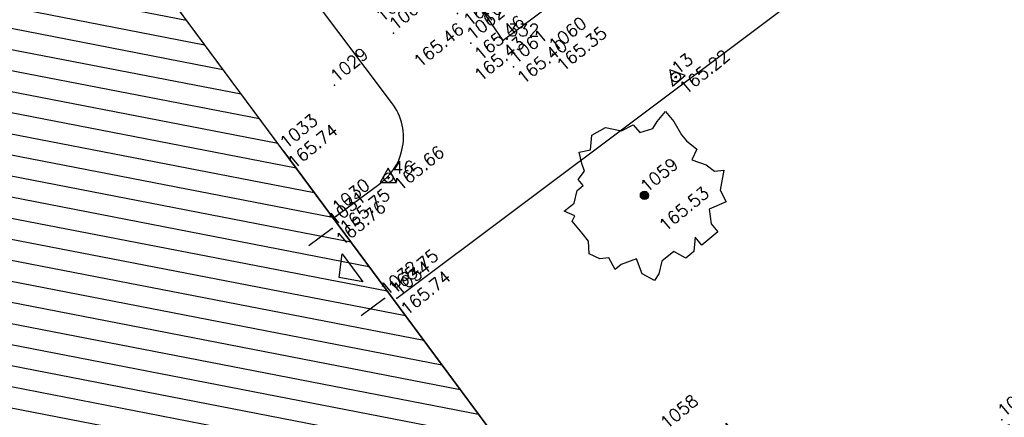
# Model space of a CAD drawing. Header units: feet. Extents: x 529188 to 529675, y 139816 to 140273.
# Tile 46 of 118: x 529433 to 529457, y 139979 to 139988. Entities that reach past the tile are written whole.
import ezdxf
from ezdxf.enums import TextEntityAlignment as Align

# ---------------------------------------------------------------- set-up
doc = ezdxf.new("R2010")
doc.units = ezdxf.units.FT
doc.header["$LTSCALE"] = 2
doc.header["$MEASUREMENT"] = 0
doc.header["$PDSIZE"] = 0.1
doc.layers.get('0').update_dxf_attribs({"linetype": 'CONTINUOUS'})
for name, color, linetype in [('ARBRES', 70, 'CONTINUOUS'), ('BATI', 10, 'CONTINUOUS'), ('BATI-HACHURES', 30, 'CONTINUOUS'), ('BORDURETTE', 20, 'CONTINUOUS'), ('POLYGO', 241, 'CONTINUOUS'), ('PORTES', 14, 'CONTINUOUS'), ('SOCLES', 13, 'CONTINUOUS'), ('TOPOALT', 3, 'CONTINUOUS'), ('TOPOJIS', 7, 'CONTINUOUS'), ('TOPOJIS-GELE', 7, 'CONTINUOUS'), ('TOPOMAT', 142, 'CONTINUOUS')]:
    doc.layers.add(name, color=color, linetype=linetype)
doc.styles.get("Standard").update_dxf_attribs({"font": 'ROMANS.SHX'})

# ---------------------------------------------------------------- blocks, each defined once
blk = doc.blocks.new('TCPOINT')
at = {"color": 0}
blk.add_point((0, 0), dxfattribs=at)
at = {"layer": 'TOPOALT'}
blk.add_attdef('ALT', text='', height=0.3, dxfattribs=at).set_placement((0.1, -0.1), align=Align.TOP_LEFT)
at = {"layer": 'TOPOMAT'}
blk.add_attdef('MAT', (0.1, 0.1), '', height=0.3, dxfattribs=at)
blk = doc.blocks.new('269')
for p, q in [((0.035, 0), (-0.035, 0)), ((0, 0.035), (0, -0.035))]:
    blk.add_line(p, q)
blk.add_lwpolyline([(0, 0.231), (-0.2, -0.115), (0.2, -0.115)], close=True)
blk.add_circle((0, 0), 0.113)
blk = doc.blocks.new('*X27')
at = {"color": 0}
for p, q in [((527495.856, 148357.822), (527495.871, 148357.837)), ((527495.856, 148357.787), (527495.895, 148357.825)), ((527495.856, 148357.752), (527495.918, 148357.813)), ((527495.856, 148357.716), (527495.942, 148357.802)), ((527495.856, 148357.681), (527495.965, 148357.79)), ((527495.856, 148357.645), (527495.989, 148357.778)), ((527495.856, 148357.61), (527496.013, 148357.766)), ((527495.856, 148357.575), (527496.036, 148357.754)), ((527495.856, 148357.539), (527496.06, 148357.743)), ((527495.856, 148357.504), (527496.083, 148357.731)), ((527495.856, 148357.469), (527496.107, 148357.719)), ((527495.878, 148357.455), (527496.13, 148357.707)), ((527495.949, 148357.49), (527496.154, 148357.695)), ((527496.02, 148357.526), (527496.178, 148357.684)), ((527496.09, 148357.561), (527496.201, 148357.672)), ((527496.161, 148357.597), (527496.225, 148357.66)), ((527496.232, 148357.632), (527496.248, 148357.648))]:
    blk.add_line(p, q, dxfattribs=at)
blk = doc.blocks.new('320')
for p, q in [((0, 0), (0, -0.7)), ((1, 0), (1, -0.7)), ((0.5, -0.572), (0.3, -0.172)), ((0.3, -0.172), (0.7, -0.172)), ((0.7, -0.172), (0.5, -0.572))]:
    blk.add_line(p, q)
at = {"rotation": 269.9999999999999}
blk.add_blockref('*X27', (-148357.144, 527495.685), dxfattribs=at)
blk = doc.blocks.new('189')
h = blk.add_hatch()
h.set_pattern_fill('ANSI31', color=256, scale=0.2, style=0)
h.set_pattern_definition([(45, (-527485.07046, -148351.732363), (-0.0176776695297, 0.0176776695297), [])])
edge = h.paths.add_edge_path()
edge.add_arc((0, 0), 0.1, 0, 360)
for p, q in [((-0.311, 1.681), (-0.062, 1.93)), ((-0.062, 1.93), (0.311, 1.868)), ((-0.685, 1.557), (-0.56, 1.806)), ((-0.56, 1.806), (-0.311, 1.681)), ((0.311, 1.868), (0.56, 1.557)), ((-0.747, 1.37), (-0.685, 1.557)), ((0.56, 1.557), (0.872, 1.494)), ((0.872, 1.494), (0.872, 1.245)), ((-0.996, 1.308), (-0.747, 1.37)), ((-0.996, 1.121), (-0.996, 1.308)), ((0.872, 1.245), (1.183, 1.121)), ((1.37, 1.183), (1.681, 1.245)), ((1.681, 1.245), (1.681, 0.934)), ((-1.432, 0.934), (-1.183, 1.121)), ((-1.183, 1.121), (-0.996, 1.121)), ((1.183, 1.121), (1.37, 1.183)), ((-1.744, 0.934), (-1.432, 0.934)), ((-1.619, 0.685), (-1.744, 0.934)), ((1.681, 0.934), (1.619, 0.56)), ((-1.744, 0.623), (-1.619, 0.685)), ((-1.744, 0.249), (-1.744, 0.623)), ((1.619, 0.56), (1.619, 0.374)), ((-1.744, 0), (-1.744, 0.249)), ((1.619, 0.374), (1.681, 0.062)), ((-1.93, -0.249), (-1.744, 0)), ((1.681, 0.062), (1.432, -0.062)), ((1.432, -0.062), (1.619, -0.374)), ((-1.806, -0.498), (-1.93, -0.249)), ((1.619, -0.374), (1.681, -0.623)), ((-1.619, -0.623), (-1.806, -0.498)), ((-1.681, -0.934), (-1.619, -0.623)), ((1.681, -0.623), (1.868, -0.747)), ((-1.494, -0.934), (-1.681, -0.934)), ((-1.121, -1.059), (-1.494, -0.934)), ((1.868, -0.747), (1.494, -1.059)), ((-1.245, -1.432), (-1.121, -1.059)), ((1.494, -1.059), (1.432, -1.37)), ((0.996, -1.245), (0.81, -1.557)), ((1.432, -1.37), (0.996, -1.245)), ((-1.121, -1.744), (-1.245, -1.432)), ((-0.685, -1.494), (-0.934, -1.681)), ((-0.311, -1.494), (-0.685, -1.494)), ((-0.187, -1.806), (-0.311, -1.494)), ((0.311, -1.557), (0.062, -1.806)), ((0.311, -1.806), (0.311, -1.557)), ((0.81, -1.557), (0.81, -1.806)), ((-0.934, -1.681), (-1.121, -1.744)), ((0.062, -1.806), (-0.187, -1.806)), ((0.81, -1.806), (0.311, -1.806))]:
    blk.add_line(p, q)
blk.add_circle((0, 0), 0.1)

msp = doc.modelspace()

# ---------------------------------------------------------------- hatches: boundary and pattern name
at = {"layer": 'BATI-HACHURES'}
h = msp.add_hatch(dxfattribs=at)
h.set_pattern_fill('ANSI31', color=256, scale=4, angle=36, style=0)
h.set_pattern_definition([(169.02298, (529575.81883, 139934.26534), (-0.0952077, -0.4908518), [])])
h.paths.add_polyline_path([(529444.168, 139937.919), (529463.76, 139951.856), (529439.17, 139985.045), (529427.27, 140001.077), (529407.852, 139986.541)])

# ---------------------------------------------------------------- linework, layer by layer
at = {"layer": 'BATI'}
msp.add_lwpolyline([(529407.849, 139986.596), (529427.27, 140001.077), (529463.76, 139951.856), (529444.168, 139937.919)], close=True, dxfattribs=at)
at = {"layer": 'BATI', "flags": 128}
for points in [[(529439.17, 139985.045), (529427.27, 140001.077)], [(529439.17, 139985.045), (529463.76, 139951.856)]]:
    msp.add_lwpolyline(points, dxfattribs=at)
at = {"layer": 'BORDURETTE'}
for p, q in [((529441.767, 139986.233), (529437.722, 139991.617)), ((529440.361, 139983.438), (529441.458, 139984.254))]:
    msp.add_line(p, q, dxfattribs=at)
at = {"layer": 'BORDURETTE', "flags": 128}
msp.add_lwpolyline([(529441.897, 139981.504), (529465.444, 139999.154)], dxfattribs=at)
at = {"layer": 'BORDURETTE'}
for start, end in [(347.1004, 37.72), (304.5373, 347.101)]:
    msp.add_arc((529440.677, 139985.389), 1.379, start, end, dxfattribs=at)
at = {"layer": 'SOCLES', "flags": 128}
for points in [[(529450.087, 139991.921), (529444.468, 139987.731)], [(529444.468, 139987.731), (529443.903, 139988.552)]]:
    msp.add_lwpolyline(points, dxfattribs=at)

# ---------------------------------------------------------------- block references
at = {"layer": 'ARBRES', "rotation": 39.33073407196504}
msp.add_blockref('189', (529447.879, 139983.987), dxfattribs=at)
at = {"layer": 'POLYGO', "rotation": 39.33073407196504}
msp.add_blockref('269', (529448.634, 139986.843), dxfattribs=at)
at = {"layer": 'POLYGO'}
msp.add_blockref('269', (529441.691, 139984.415), dxfattribs=at)
at = {"layer": 'PORTES', "xscale": 2.110500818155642, "rotation": 306.8301712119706}
msp.add_blockref('320', (529440.331, 139983.188), dxfattribs=at)
at = {"layer": 'TOPOJIS'}
ref = msp.add_blockref('TCPOINT', (529443.366, 139988.381), dxfattribs=at)
ref.add_attrib('MAT', '404', (529443.466, 139988.481), dxfattribs={"layer": 'TOPOMAT', "height": 0.3})
ref.add_attrib('ALT', '165.45', dxfattribs={"layer": 'TOPOJIS-GELE', "height": 0.3, "rotation": 39.3307}).set_placement((529443.466, 139988.281), align=Align.TOP_LEFT)
ref = msp.add_blockref('TCPOINT', (529443.792, 139988.459), dxfattribs=at)
ref.add_attrib('MAT', '403', (529443.892, 139988.559), dxfattribs={"layer": 'TOPOMAT', "height": 0.3})
ref.add_attrib('ALT', '165.46', dxfattribs={"layer": 'TOPOJIS-GELE', "height": 0.3, "rotation": 39.3307}).set_placement((529443.892, 139988.359), align=Align.TOP_LEFT)
ref = msp.add_blockref('TCPOINT', (529443.022, 139988.548), dxfattribs=at)
ref.add_attrib('MAT', '405', (529443.122, 139988.648), dxfattribs={"layer": 'TOPOMAT', "height": 0.3})
ref.add_attrib('ALT', '165.46', dxfattribs={"layer": 'TOPOALT', "height": 0.3, "rotation": 39.3307}).set_placement((529442.266, 139987.288), align=Align.TOP_LEFT)
ref = msp.add_blockref('TCPOINT', (529444.468, 139987.731), dxfattribs=at)
ref.add_attrib('MAT', '332', (529444.568, 139987.831), dxfattribs={"layer": 'TOPOMAT', "height": 0.3})
ref.add_attrib('ALT', '165.43', dxfattribs={"layer": 'TOPOALT', "height": 0.3, "rotation": 39.3307}).set_placement((529443.728, 139986.951), align=Align.TOP_LEFT)
ref = msp.add_blockref('TCPOINT', (529440.391, 139986.651), dxfattribs=at)
ref.add_attrib('MAT', '1029', (529440.441, 139986.701), dxfattribs={"layer": 'TOPOMAT', "height": 0.3, "rotation": 39.3307})
ref = msp.add_blockref('TCPOINT', (529448.634, 139986.843, 165.224), dxfattribs=at)
ref.add_attrib('MAT', '13', (529448.684, 139986.893, 165.224), dxfattribs={"layer": 'TOPOMAT', "height": 0.3, "rotation": 39.3307})
ref.add_attrib('ALT', '165.22', dxfattribs={"layer": 'TOPOALT', "height": 0.3, "rotation": 39.3307}).set_placement((529448.684, 139986.643, 165.224), align=Align.TOP_LEFT)
ref = msp.add_blockref('TCPOINT', (529441.691, 139984.415), dxfattribs=at)
ref.add_attrib('MAT', '46', (529441.791, 139984.515), dxfattribs={"layer": 'TOPOMAT', "height": 0.3})
ref.add_attrib('ALT', '165.66', dxfattribs={"layer": 'TOPOALT', "height": 0.3, "rotation": 39.3307}).set_placement((529441.791, 139984.315), align=Align.TOP_LEFT)
ref = msp.add_blockref('TCPOINT', (529447.879, 139983.987, 165.53), dxfattribs=at)
ref.add_attrib('MAT', '1059', (529447.929, 139984.037, 165.53), dxfattribs={"layer": 'TOPOMAT', "height": 0.3, "rotation": 39.3307})
ref.add_attrib('ALT', '165.53', dxfattribs={"layer": 'TOPOALT', "height": 0.3, "rotation": 39.3307}).set_placement((529448.188, 139983.327, 165.53), align=Align.TOP_LEFT)
ref = msp.add_blockref('TCPOINT', (529441.597, 139981.499, 165.753), dxfattribs=at)
ref.add_attrib('MAT', '1032', (529441.647, 139981.549, 165.753), dxfattribs={"layer": 'TOPOMAT', "height": 0.3, "rotation": 39.3307})
ref.add_attrib('ALT', '165.75', dxfattribs={"layer": 'TOPOALT', "height": 0.3, "rotation": 39.3307}).set_placement((529441.648, 139981.815, 165.753), align=Align.TOP_LEFT)
ref = msp.add_blockref('TCPOINT', (529456.514, 139978.562, 165.286), dxfattribs=at)
ref.add_attrib('MAT', '1092', (529456.564, 139978.612, 165.286), dxfattribs={"layer": 'TOPOMAT', "height": 0.3, "rotation": 39.3307})
ref.add_attrib('ALT', '165.29', dxfattribs={"layer": 'TOPOALT', "height": 0.3, "rotation": 39.3307}).set_placement((529456.564, 139978.362, 165.286), align=Align.TOP_LEFT)
ref = msp.add_blockref('TCPOINT', (529448.363, 139978.271, 165.636), dxfattribs=at)
ref.add_attrib('MAT', '1058', (529448.413, 139978.321, 165.636), dxfattribs={"layer": 'TOPOMAT', "height": 0.3, "rotation": 39.3307})
ref.add_attrib('ALT', '165.64', dxfattribs={"layer": 'TOPOALT', "height": 0.3, "rotation": 39.3307}).set_placement((529448.821, 139977.647, 165.636), align=Align.TOP_LEFT)
at = {"layer": 'TOPOJIS-GELE'}
ref = msp.add_blockref('TCPOINT', (529441.813, 139987.905, 165.487), dxfattribs=at)
ref.add_attrib('MAT', '1064', (529441.863, 139987.955, 165.487), dxfattribs={"layer": 'TOPOMAT', "height": 0.3, "rotation": 39.3307})
ref.add_attrib('ALT', '165.49', dxfattribs={"layer": 'TOPOALT', "height": 0.3, "rotation": 39.3307}).set_placement((529441.347, 139988.389, 165.487), align=Align.TOP_LEFT)
ref = msp.add_blockref('TCPOINT', (529443.681, 139987.662, 165.455), dxfattribs=at)
ref.add_attrib('MAT', '1062', (529443.731, 139987.712, 165.455), dxfattribs={"layer": 'TOPOMAT', "height": 0.3, "rotation": 39.3307})
ref.add_attrib('ALT', '165.46', dxfattribs={"layer": 'TOPOALT', "height": 0.3, "rotation": 39.3307}).set_placement((529443.731, 139987.462, 165.455), align=Align.TOP_LEFT)
ref = msp.add_blockref('TCPOINT', (529445.667, 139987.395, 165.348), dxfattribs=at)
ref.add_attrib('MAT', '1060', (529445.717, 139987.445, 165.348), dxfattribs={"layer": 'TOPOMAT', "height": 0.3, "rotation": 39.3307})
ref.add_attrib('ALT', '165.35', dxfattribs={"layer": 'TOPOALT', "height": 0.3, "rotation": 39.3307}).set_placement((529445.717, 139987.195, 165.348), align=Align.TOP_LEFT)
ref = msp.add_blockref('TCPOINT', (529444.713, 139987.091, 165.399), dxfattribs=at)
ref.add_attrib('MAT', '1061', (529444.763, 139987.141, 165.399), dxfattribs={"layer": 'TOPOMAT', "height": 0.3, "rotation": 39.3307})
ref.add_attrib('ALT', '165.40', dxfattribs={"layer": 'TOPOALT', "height": 0.3, "rotation": 39.3307}).set_placement((529444.763, 139986.891, 165.399), align=Align.TOP_LEFT)
ref = msp.add_blockref('TCPOINT', (529439.17, 139985.045, 165.741), dxfattribs=at)
ref.add_attrib('MAT', '1033', (529439.22, 139985.095, 165.741), dxfattribs={"layer": 'TOPOMAT', "height": 0.3, "rotation": 39.3307})
ref.add_attrib('ALT', '165.74', dxfattribs={"layer": 'TOPOALT', "height": 0.3, "rotation": 39.3307}).set_placement((529439.22, 139984.845, 165.741), align=Align.TOP_LEFT)
ref = msp.add_blockref('TCPOINT', (529440.431, 139983.485, 165.754), dxfattribs=at)
ref.add_attrib('MAT', '1030', (529440.481, 139983.535, 165.754), dxfattribs={"layer": 'TOPOMAT', "height": 0.3, "rotation": 39.3307})
ref.add_attrib('ALT', '165.75', dxfattribs={"layer": 'TOPOALT', "height": 0.3, "rotation": 39.3307}).set_placement((529440.481, 139983.285, 165.754), align=Align.TOP_LEFT)
ref = msp.add_blockref('TCPOINT', (529440.331, 139983.188, 165.762), dxfattribs=at)
ref.add_attrib('MAT', '1031', (529440.381, 139983.238, 165.762), dxfattribs={"layer": 'TOPOMAT', "height": 0.3, "rotation": 39.3307})
ref.add_attrib('ALT', '165.76', dxfattribs={"layer": 'TOPOALT', "height": 0.3, "rotation": 39.3307}).set_placement((529440.381, 139982.988, 165.762), align=Align.TOP_LEFT)
ref = msp.add_blockref('TCPOINT', (529441.897, 139981.504, 165.736), dxfattribs=at)
ref.add_attrib('MAT', '1034', (529441.947, 139981.554, 165.736), dxfattribs={"layer": 'TOPOMAT', "height": 0.3, "rotation": 39.3307})
ref.add_attrib('ALT', '165.74', dxfattribs={"layer": 'TOPOALT', "height": 0.3, "rotation": 39.3307}).set_placement((529441.947, 139981.304, 165.736), align=Align.TOP_LEFT)

doc.saveas('drawing.dxf')
